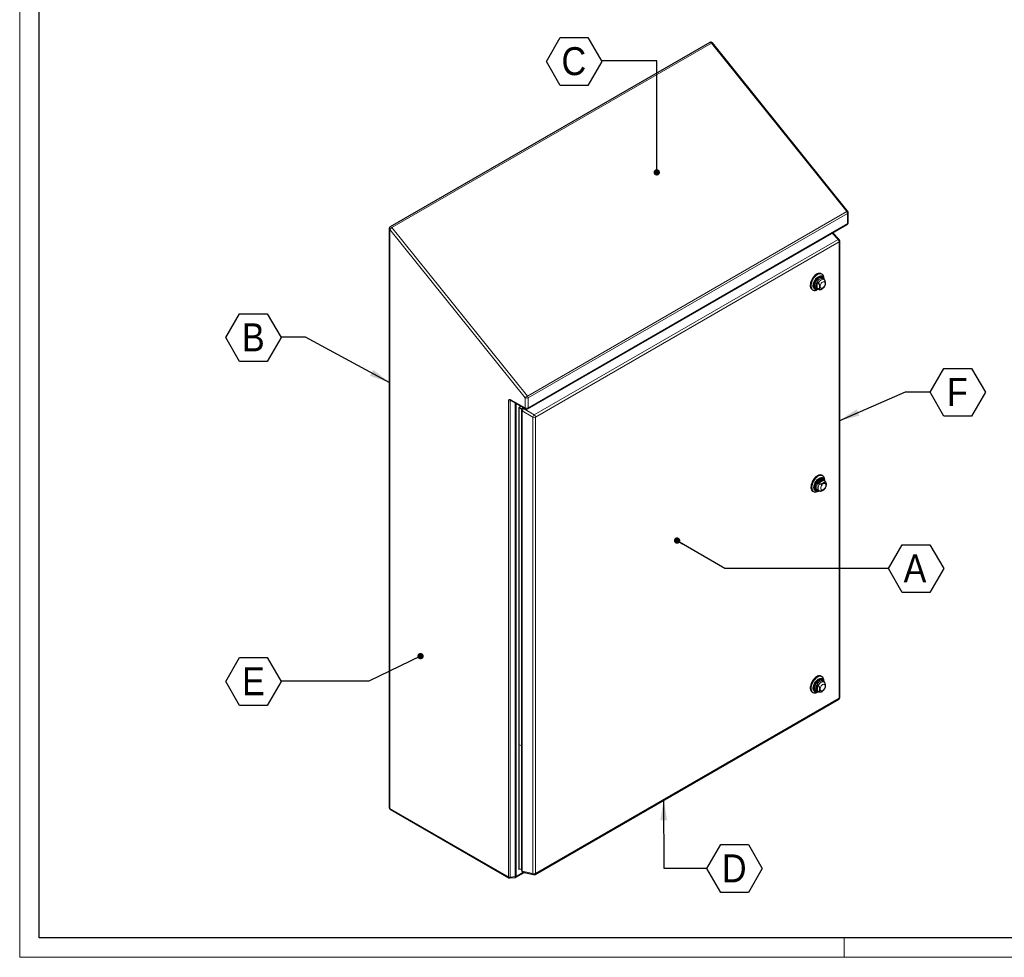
# Model space of a CAD drawing. Header units: millimetres. Extents: x 0 to 5046, y 0 to 3564.
# Tile 1 of 6: x 0 to 1512, y 0 to 1439. Entities that reach past the tile are written whole.
import ezdxf

# ---------------------------------------------------------------- set-up
doc = ezdxf.new("R2010")
doc.units = ezdxf.units.MM
doc.header["$LTSCALE"] = 6
doc.layers.add('SLD-0_1', color=7, linetype='Continuous')
doc.styles.add('SLDTEXTSTYLE3', font='Gothic.ttf', dxfattribs={"width": 0.913})
doc.styles.get("Standard").update_dxf_attribs({"font": 'Gothic.ttf'})
doc.dimstyles.new('SLDDIMSTYLE10', dxfattribs={"dimtxt": 0.18, "dimasz": 9.769231, "dimexe": 0, "dimexo": 0.0625, "dimgap": 0, "dimtad": 0, "dimtih": 1, "dimtoh": 1, "dimdec": 0, "dimrnd": 1e-09, "dimzin": 0, "dimdsep": 46, "dimtxsty": 'STANDARD', "dimblk1": 'DOT', "dimblk2": 'DOT', "dimsah": 1, "dimcen": 0.09, "dimadec": 0, "dimazin": 0, "dimtfac": 9.769231, "dimtdec": 0, "dimtofl": 0, "dimtmove": 0, "dimatfit": 3, "dimldrblk": 'DOT', "dimfxl": 1, "dimfrac": 2, "dimtolj": 1, "dimtzin": 0, "dimarcsym": 0})
doc.dimstyles.new('SLDDIMSTYLE9', dxfattribs={"dimtxt": 0.18, "dimasz": 31.75, "dimexe": 0, "dimexo": 0.0625, "dimgap": 0, "dimtad": 0, "dimtih": 1, "dimtoh": 1, "dimdec": 0, "dimrnd": 1e-09, "dimzin": 0, "dimdsep": 46, "dimtxsty": 'STANDARD', "dimsah": 1, "dimcen": 0.09, "dimadec": 0, "dimazin": 0, "dimtfac": 31.75, "dimtdec": 0, "dimtofl": 0, "dimtmove": 0, "dimatfit": 3, "dimfxl": 1, "dimfrac": 2, "dimtolj": 1, "dimtzin": 0, "dimarcsym": 0})

# ---------------------------------------------------------------- blocks, each defined once
blk = doc.blocks.new('SW_NOTE_0_13')
at = {"layer": 'SLD-0_1', "color": 0}
for p, q in [((-85, -0.7), (-63.8, 36.1)), ((-63.8, 36.1), (-21.3, 36.1)), ((-21.3, 36.1), (0, -0.7)), ((-63.8, -37.5), (-85, -0.7)), ((0, -0.7), (-21.3, -37.5)), ((-21.3, -37.5), (-63.8, -37.5))]:
    blk.add_line(p, q, dxfattribs=at)
at = {"layer": 'SLD-0_1', "color": 0, "insert": (-42.8, 21.2), "char_height": 42.9, "attachment_point": 2, "style": 'SLDTEXTSTYLE3'}
blk.add_mtext('B', dxfattribs=at)
blk = doc.blocks.new('SW_NOTE_0_14')
at = {"layer": 'SLD-0_1', "color": 0}
for p, q in [((0, -0.7), (21.3, 36.1)), ((21.3, 36.1), (63.8, 36.1)), ((63.8, 36.1), (85, -0.7)), ((21.3, -37.5), (0, -0.7)), ((85, -0.7), (63.8, -37.5)), ((63.8, -37.5), (21.3, -37.5))]:
    blk.add_line(p, q, dxfattribs=at)
at = {"layer": 'SLD-0_1', "color": 0, "insert": (40.8, 21.2), "char_height": 42.9, "attachment_point": 2, "style": 'SLDTEXTSTYLE3'}
blk.add_mtext('A', dxfattribs=at)
blk = doc.blocks.new('_Dot')
at = {"color": 0, "linetype": 'ByBlock', "lineweight": -2}
blk.add_line((-0.5, 0), (-1, 0), dxfattribs=at)
at = {"color": 0, "linetype": 'ByBlock', "const_width": 0.5}
blk.add_lwpolyline([(-0.25, 0, 1), (0.25, 0, 1)], format="xyb", close=True, dxfattribs=at)
blk = doc.blocks.new('SW_NOTE_0_15')
at = {"layer": 'SLD-0_1', "color": 0}
for p, q in [((-85, -0.7), (-63.8, 36.1)), ((-63.8, 36.1), (-21.3, 36.1)), ((-21.3, 36.1), (0, -0.7)), ((-63.8, -37.5), (-85, -0.7)), ((0, -0.7), (-21.3, -37.5)), ((-21.3, -37.5), (-63.8, -37.5))]:
    blk.add_line(p, q, dxfattribs=at)
at = {"layer": 'SLD-0_1', "color": 0, "insert": (-42.4, 21.2), "char_height": 42.9, "attachment_point": 2, "style": 'SLDTEXTSTYLE3'}
blk.add_mtext('E', dxfattribs=at)
blk = doc.blocks.new('SW_NOTE_0_16')
at = {"layer": 'SLD-0_1', "color": 0}
for p, q in [((0, -0.7), (21.3, 36.1)), ((21.3, 36.1), (63.8, 36.1)), ((63.8, 36.1), (85, -0.7)), ((21.3, -37.5), (0, -0.7)), ((85, -0.7), (63.8, -37.5)), ((63.8, -37.5), (21.3, -37.5))]:
    blk.add_line(p, q, dxfattribs=at)
at = {"layer": 'SLD-0_1', "color": 0, "insert": (42, 21.2), "char_height": 42.9, "attachment_point": 2, "style": 'SLDTEXTSTYLE3'}
blk.add_mtext('F', dxfattribs=at)
blk = doc.blocks.new('SW_NOTE_0_17')
at = {"layer": 'SLD-0_1', "color": 0}
for p, q in [((-85, -0.7), (-63.8, 36.1)), ((-63.8, 36.1), (-21.3, 36.1)), ((-21.3, 36.1), (0, -0.7)), ((-63.8, -37.5), (-85, -0.7)), ((0, -0.7), (-21.3, -37.5)), ((-21.3, -37.5), (-63.8, -37.5))]:
    blk.add_line(p, q, dxfattribs=at)
at = {"layer": 'SLD-0_1', "color": 0, "insert": (-42.9, 21.2), "char_height": 42.9, "attachment_point": 2, "style": 'SLDTEXTSTYLE3'}
blk.add_mtext('C', dxfattribs=at)
blk = doc.blocks.new('SW_NOTE_0_18')
at = {"layer": 'SLD-0_1', "color": 0}
for p, q in [((0, -0.7), (21.3, 36.1)), ((21.3, 36.1), (63.8, 36.1)), ((63.8, 36.1), (85, -0.7)), ((21.3, -37.5), (0, -0.7)), ((85, -0.7), (63.8, -37.5)), ((63.8, -37.5), (21.3, -37.5))]:
    blk.add_line(p, q, dxfattribs=at)
at = {"layer": 'SLD-0_1', "color": 0, "insert": (42, 21.2), "char_height": 42.9, "attachment_point": 2, "style": 'SLDTEXTSTYLE3'}
blk.add_mtext('D', dxfattribs=at)

msp = doc.modelspace()

# ---------------------------------------------------------------- linework, layer by layer
at = {"color": 7, "linetype": 'Continuous', "lineweight": 18}
for p, q in [((0.020875, 3563.511713), (0.020875, -0.488287)), ((5016.020875, 29.511713), (30.020875, 29.511713)), ((1266.020875, 29.511713), (1266.020875, -0.488287)), ((0.020875, -0.488287), (5046.020875, -0.488287))]:
    msp.add_line(p, q, dxfattribs=at)
at = {"color": 7, "linetype": 'Continuous', "lineweight": 25}
for p, q in [((30.020875, 29.511713), (30.020875, 3533.511713)), ((1059.84127, 1404.418486), (569.109164, 1121.124871)), ((1271.568734, 1145.0875), (1063.67934, 1403.699929)), ((1272.230542, 1127.638151), (1272.230542, 1143.20791)), ((779.998314, 841.74639), (1270.73042, 1125.040005)), ((567.609042, 1118.526724), (567.609042, 229.469798)), ((1258.387144, 1101.742402), (1248.579671, 1112.252649)), ((1259.193761, 398.63435), (1259.193761, 1099.69568)), ((1231.887892, 1048.608478), (1230.827232, 1049.220784)), ((1226.161253, 1034.914752), (1224.322776, 1035.976083)), ((1224.322776, 1027.031327), (1224.322776, 1035.976083)), ((1235.007102, 1040.457116), (1232.932496, 1041.654761)), ((1234.787956, 1040.583626), (1234.787956, 1042.198651)), ((1235.626639, 1040.005926), (1234.989123, 1040.428966)), ((1216.82837, 1024.971416), (1217.88903, 1024.35911)), ((1224.322776, 1027.031327), (1226.161253, 1025.969996)), ((1224.433186, 1026.93193), (1226.507793, 1025.734285)), ((1224.89007, 1025.053152), (1226.288647, 1025.860795)), ((755.030012, 854.428561), (776.998557, 841.74639)), ((769.851743, 845.872158), (766.496223, 843.935058)), ((766.496223, 843.935058), (766.496223, 325.805517)), ((770.814519, 841.441905), (766.496223, 843.935058)), ((770.412674, 839.942041), (770.412674, 133.198874)), ((773.768153, 843.611262), (771.912796, 842.540187)), ((1226.165738, 727.59917), (1233.911704, 732.070821)), ((1226.165738, 727.59917), (1228.004215, 726.537839)), ((1233.007643, 738.978927), (1231.946983, 739.591233)), ((1235.750182, 731.00949), (1233.911704, 732.070821)), ((1236.126853, 730.827565), (1234.052247, 732.02521)), ((1235.907707, 730.954075), (1235.907707, 732.5691)), ((1217.948121, 715.341865), (1219.008781, 714.729559)), ((1225.552937, 717.302379), (1227.627544, 716.104734)), ((1226.009821, 715.423601), (1227.408398, 716.231244)), ((1227.699289, 716.091714), (1228.313655, 715.811356)), ((1231.887892, 430.478918), (1230.827232, 431.091224)), ((1235.007102, 422.327556), (1232.932496, 423.525201)), ((1234.787956, 422.454066), (1234.787956, 424.069091)), ((1226.161253, 416.785192), (1224.322776, 417.846523)), ((1224.322776, 417.846523), (1224.322776, 408.901767)), ((1224.322776, 408.901767), (1226.161253, 407.840436)), ((1224.433186, 408.80237), (1226.507793, 407.604725)), ((791.325068, 126.807359), (1257.693639, 396.036204)), ((1216.82837, 406.841856), (1217.88903, 406.22955)), ((1224.89007, 406.923592), (1226.288647, 407.731235)), ((766.496223, 325.805517), (766.496223, 134.2923)), ((569.109164, 226.871652), (751.145531, 121.784294)), ((752.949213, 121.397863), (760.781471, 122.195119)), ((761.977545, 122.58155), (774.571581, 129.851933)), ((770.412674, 134.858094), (766.496223, 134.2923)), ((772.737104, 130.275929), (789.149619, 126.482561)), ((5016.020875, 29.511713), (30.020875, 29.511713))]:
    msp.add_line(p, q, dxfattribs=at)
at = {"color": 8, "linetype": 'Continuous', "lineweight": 18}
for p, q in [((1062.401808, 1403.329468), (571.669702, 1120.035854)), ((1270.291202, 1144.717039), (1062.401808, 1403.329468)), ((779.559096, 861.423424), (1270.291202, 1144.717039)), ((1271.351862, 1141.983298), (780.619756, 858.689683)), ((1271.351862, 1126.413539), (1271.351862, 1141.983298)), ((571.669702, 1120.035854), (779.559096, 861.423424)), ((780.619756, 843.119924), (1271.351862, 1126.413539)), ((776.377115, 858.689683), (568.487722, 1117.302112)), ((568.487722, 1117.302112), (568.487722, 228.245186)), ((1256.562124, 1101.895436), (1247.486389, 1111.621511)), ((790.193553, 832.666591), (1256.562124, 1101.895436)), ((1258.315081, 1098.471068), (791.94651, 829.242223)), ((1258.315081, 397.409738), (1258.315081, 1098.471068)), ((1226.508131, 1025.73409), (1226.161253, 1025.969996)), ((750.524088, 123.157828), (750.524088, 854.370125)), ((755.544932, 854.131304), (753.166353, 853.889185)), ((753.166353, 853.889185), (753.166353, 122.676888)), ((754.408569, 855.802096), (776.377115, 843.119924)), ((760.998611, 123.474145), (760.998611, 850.982962)), ((762.598987, 850.059085), (762.598987, 123.955085)), ((776.377115, 843.119924), (776.377115, 858.689683)), ((780.619756, 858.689683), (780.619756, 843.119924)), ((788.10446, 829.048176), (771.691944, 838.523381)), ((771.691944, 838.523381), (771.691944, 131.780214)), ((775.047328, 842.87281), (773.781037, 842.141796)), ((773.781037, 842.141796), (790.193553, 832.666591)), ((788.10446, 127.986846), (788.10446, 829.048176)), ((791.94651, 829.242223), (791.94651, 128.180893)), ((1235.750182, 731.00949), (1236.117966, 730.832674)), ((791.94651, 128.180893), (1258.315081, 397.409738)), ((1226.507964, 407.604626), (1226.161253, 407.840436)), ((766.496223, 325.805517), (770.412674, 324.95784)), ((568.487722, 228.245186), (750.524088, 123.157828)), ((753.166353, 122.676888), (760.998611, 123.474145)), ((762.598987, 123.955085), (773.316305, 130.14206)), ((771.691944, 131.780214), (788.10446, 127.986846))]:
    msp.add_line(p, q, dxfattribs=at)
at = {"color": 8, "linetype": 'Continuous', "lineweight": 18, "flags": 128}
for points in [[(1062.401808, 1403.329468), (1061.890186, 1403.86954), (1061.341148, 1404.269962), (1060.79211, 1404.503446), (1060.280488, 1404.554081), (1059.84127, 1404.418486)], [(1220.740582, 1031.122437), (1220.869657, 1032.710293), (1221.251922, 1034.386156), (1221.872687, 1036.085622), (1222.708096, 1037.743384), (1223.726045, 1039.295733), (1224.887415, 1040.683013), (1226.147574, 1041.851914), (1227.458096, 1042.757513), (1228.768618, 1043.36501), (1230.028778, 1043.651059), (1231.190147, 1043.604667), (1232.208096, 1043.227617), (1233.043505, 1042.534398), (1233.66427, 1041.551652), (1233.829243, 1041.137079)], [(1225.329934, 1026.414248), (1224.887415, 1026.349692), (1223.726045, 1026.396084), (1222.708096, 1026.773134), (1221.872687, 1027.466353), (1221.251922, 1028.449099), (1220.869657, 1029.683608), (1220.740582, 1031.122437)], [(1232.932496, 1041.654761), (1232.704589, 1041.77292), (1231.688045, 1042.038946), (1230.540159, 1041.966452), (1229.3111, 1041.558607), (1228.054582, 1040.833235), (1226.825523, 1039.822038), (1225.677637, 1038.569211), (1224.661093, 1037.129508), (1223.820319, 1035.565852), (1223.19206, 1033.94658), (1222.803775, 1032.342464), (1222.672433, 1030.823611)], [(1226.161253, 1034.914752), (1227.105986, 1036.500686), (1228.223006, 1037.925962), (1229.459608, 1039.123331), (1230.757447, 1040.036297), (1232.055286, 1040.621784), (1233.291889, 1040.852167), (1234.408909, 1040.716574), (1235.006931, 1040.457215)], [(1228.98968, 1029.625966), (1229.122198, 1030.864816), (1229.510719, 1032.172243), (1230.128768, 1033.459146), (1230.934224, 1034.637825), (1231.872198, 1035.627956), (1232.878768, 1036.362063), (1233.885338, 1036.790117), (1234.823311, 1036.882948), (1235.628768, 1036.634228), (1236.246816, 1036.060909), (1236.635338, 1035.20206), (1236.767855, 1034.116211), (1236.635338, 1032.87736), (1236.246816, 1031.569934), (1235.628768, 1030.283031), (1234.823311, 1029.104352), (1233.885338, 1028.114221), (1232.878768, 1027.380114), (1231.872198, 1026.95206), (1230.934224, 1026.859229), (1230.128768, 1027.107949), (1229.510719, 1027.681268), (1229.122198, 1028.540117), (1228.98968, 1029.625966)], [(1229.802592, 731.604391), (1228.552958, 730.731324), (1227.357939, 729.593077), (1226.269763, 728.239396), (1225.335989, 726.729445), (1224.597426, 725.129214), (1224.086355, 723.508643), (1223.82511, 721.938557), (1223.82511, 720.487577), (1224.086355, 719.219118), (1224.597426, 718.188618), (1225.335989, 717.441113), (1225.552937, 717.302379)], [(1227.663772, 716.084173), (1227.10312, 716.493559), (1226.427281, 717.393299), (1226.008586, 718.579575), (1225.866791, 719.996415), (1226.008586, 721.576968), (1226.427281, 723.246659), (1227.10312, 724.926706), (1228.004215, 726.537839)], [(1233.998519, 726.732512), (1235.005089, 727.160566), (1235.943062, 727.253396), (1236.748519, 727.004677), (1237.366567, 726.431357), (1237.755089, 725.572509), (1237.887606, 724.48666), (1237.755089, 723.247809), (1237.366567, 721.940383), (1236.748519, 720.65348), (1235.943062, 719.4748), (1235.005089, 718.484669), (1233.998519, 717.750563), (1232.991949, 717.322509), (1232.053975, 717.229678), (1231.248519, 717.478398), (1230.63047, 718.051717), (1230.241949, 718.910566), (1230.109432, 719.996415), (1230.241949, 721.235265), (1230.63047, 722.542692), (1231.248519, 723.829595), (1232.053975, 725.008274), (1232.991949, 725.998405), (1233.998519, 726.732512)], [(1225.329934, 408.284688), (1224.887415, 408.220132), (1223.726045, 408.266524), (1222.708096, 408.643574), (1221.872687, 409.336793), (1221.251922, 410.319539), (1220.869657, 411.554048), (1220.740582, 412.992877), (1220.869657, 414.580733), (1221.251922, 416.256596), (1221.872687, 417.956062), (1222.708096, 419.613824), (1223.726045, 421.166173), (1224.887415, 422.553453), (1226.147574, 423.722354), (1227.458096, 424.627953), (1228.768618, 425.23545), (1230.028778, 425.521499), (1231.190147, 425.475107), (1232.208096, 425.098057), (1233.043505, 424.404838), (1233.66427, 423.422092), (1233.829243, 423.007519)], [(1232.932496, 423.525201), (1232.704589, 423.64336), (1231.688045, 423.909386), (1230.540159, 423.836892), (1229.3111, 423.429047), (1228.054582, 422.703675), (1226.825523, 421.692478), (1225.677637, 420.439651), (1224.661093, 418.999948), (1223.820319, 417.436292), (1223.19206, 415.81702), (1222.803775, 414.212904), (1222.672433, 412.694051), (1222.803775, 411.326842), (1223.19206, 410.17103), (1223.820319, 409.277131), (1224.433186, 408.80237)], [(1226.161253, 416.785192), (1227.105986, 418.371126), (1228.223006, 419.796402), (1229.459608, 420.993771), (1230.757447, 421.906737), (1232.055286, 422.492224), (1233.291889, 422.722607), (1234.408909, 422.587014), (1235.006764, 422.327751)], [(1236.767855, 415.986651), (1236.635338, 414.7478), (1236.246816, 413.440374), (1235.628768, 412.153471), (1234.823311, 410.974792), (1233.885338, 409.984661), (1232.878768, 409.250554), (1231.872198, 408.8225), (1230.934224, 408.729669), (1230.128768, 408.978389), (1229.510719, 409.551708), (1229.122198, 410.410557), (1228.98968, 411.496406), (1229.122198, 412.735256), (1229.510719, 414.042683), (1230.128768, 415.329586), (1230.934224, 416.508265), (1231.872198, 417.498396), (1232.878768, 418.232503), (1233.885338, 418.660557), (1234.823311, 418.753388), (1235.628768, 418.504668), (1236.246816, 417.931349), (1236.635338, 417.0725), (1236.767855, 415.986651)]]:
    msp.add_lwpolyline(points, dxfattribs=at)
at = {"color": 7, "linetype": 'Continuous', "lineweight": 25, "flags": 128}
for points in [[(1230.827232, 1049.220784), (1230.39238, 1049.442405), (1229.118743, 1049.812347), (1227.708072, 1049.852944), (1226.196905, 1049.563146), (1224.624379, 1048.950458), (1223.031223, 1048.030748), (1221.458697, 1046.827836), (1219.947529, 1045.372878), (1218.536859, 1043.703555), (1217.263222, 1041.863103), (1216.159603, 1039.899188), (1215.254587, 1037.862675), (1214.571612, 1035.806307), (1214.128368, 1033.783345), (1213.936335, 1031.846181), (1214.000484, 1030.044988), (1214.319157, 1028.426414), (1214.884098, 1027.032381), (1215.680676, 1025.898993), (1216.688261, 1025.055604), (1216.82837, 1024.971416)], [(1234.787956, 1042.198651), (1234.65976, 1043.958398), (1234.278493, 1045.524557), (1233.654029, 1046.856565), (1232.802541, 1047.919923), (1231.746082, 1048.687092), (1230.512015, 1049.138202), (1229.132301, 1049.261569), (1227.642674, 1049.053999), (1226.081713, 1048.520866), (1224.489849, 1047.67598), (1222.908308, 1046.541223), (1221.378052, 1045.145983), (1219.938714, 1043.526397), (1218.627571, 1041.724411), (1217.478583, 1039.786696), (1216.521506, 1037.763438), (1215.781129, 1035.707038), (1215.276628, 1033.670755), (1215.021067, 1031.707328), (1215.021067, 1029.86761), (1215.276628, 1028.199247), (1215.781129, 1026.745449), (1216.521506, 1025.54387), (1217.478583, 1024.625628), (1218.627571, 1024.014508), (1219.938714, 1023.726335), (1221.378052, 1023.768573), (1222.908308, 1024.140129), (1224.489849, 1024.83138), (1224.89007, 1025.053152)], [(1226.279872, 1025.865861), (1225.204252, 1025.385761), (1223.798944, 1025.022358), (1222.485471, 1024.994535), (1221.306049, 1025.303185), (1220.298587, 1025.93839), (1219.495465, 1026.879733), (1218.922495, 1028.096958), (1218.598094, 1029.550943), (1218.532688, 1031.194955), (1218.728379, 1032.976155), (1219.178878, 1034.837293), (1219.869705, 1036.718551), (1220.778657, 1038.559464), (1221.876518, 1040.300863), (1223.128004, 1041.886779), (1224.492889, 1043.266238), (1225.927306, 1044.394903), (1227.385151, 1045.236499), (1228.819567, 1045.763976), (1230.184453, 1045.96038), (1231.435938, 1045.819399), (1232.533799, 1045.345564), (1233.442751, 1044.554104), (1234.133578, 1043.470457), (1234.584077, 1042.129454), (1234.779181, 1040.588692)], [(1225.489031, 1026.322404), (1225.291958, 1026.248012), (1223.974146, 1025.920234), (1222.747669, 1025.917432), (1221.654293, 1026.239704), (1220.731252, 1026.876073), (1220.00998, 1027.804869), (1219.515037, 1028.994464), (1219.263279, 1030.404346), (1219.263279, 1031.986505), (1219.515037, 1033.687061), (1220.00998, 1035.448104), (1220.731252, 1037.209664), (1221.654293, 1038.911753), (1222.747669, 1040.496409), (1223.974146, 1041.909668), (1225.291958, 1043.103403), (1226.656228, 1044.036963)], [(1226.656228, 1044.036963), (1228.020499, 1044.678556), (1229.338311, 1045.006334), (1230.564787, 1045.009136), (1231.658163, 1044.686865), (1232.581204, 1044.050495), (1233.302476, 1043.121699), (1233.797419, 1041.932104), (1233.98834, 1041.045235)], [(1233.789172, 1041.160212), (1233.42247, 1042.105099), (1232.767126, 1043.037536), (1231.908808, 1043.685892), (1230.878538, 1044.026734), (1229.713552, 1044.047743), (1228.455956, 1043.748161), (1227.151203, 1043.138813)], [(1227.151203, 1043.138813), (1225.84645, 1042.241725), (1224.588854, 1041.089318), (1223.423868, 1039.723245), (1222.393598, 1038.192878), (1221.53528, 1036.553529), (1220.879936, 1034.864448), (1220.451252, 1033.186683), (1220.264721, 1031.580873), (1220.327086, 1030.105055), (1220.636093, 1028.812571), (1221.180572, 1027.750133), (1221.940846, 1026.956142), (1222.889435, 1026.459293), (1223.992056, 1026.277544), (1225.208857, 1026.417464), (1225.289863, 1026.437381)], [(1224.322776, 1035.976083), (1223.718498, 1034.634533), (1223.273175, 1033.278388), (1223.000417, 1031.949099), (1222.908562, 1030.687297), (1223.000417, 1029.531548), (1223.273175, 1028.517178), (1223.718498, 1027.675192), (1224.322776, 1027.031327)], [(1231.946983, 739.591233), (1231.208442, 739.935836), (1229.8973, 740.224009), (1228.457961, 740.18177), (1226.927705, 739.810214), (1225.346165, 739.118964), (1223.7543, 738.125922), (1222.19334, 736.856808), (1220.703712, 735.344491), (1219.323998, 733.628139), (1218.089931, 731.752206), (1217.033472, 729.765276), (1216.181985, 727.718811), (1215.55752, 725.665812), (1215.176253, 723.659451), (1215.048057, 721.751692)], [(1235.907707, 732.5691), (1235.899679, 733.024768), (1235.707645, 734.740214), (1235.264401, 736.251418), (1234.581426, 737.51924), (1233.67641, 738.510844), (1232.572792, 739.200548), (1231.299154, 739.57049), (1229.888484, 739.611087), (1228.377316, 739.321289), (1226.804791, 738.7086), (1225.211634, 737.788891), (1223.639108, 736.585979), (1222.127941, 735.131021), (1220.71727, 733.461698), (1219.443633, 731.621246), (1218.340014, 729.657331), (1217.434998, 727.620818), (1216.752024, 725.56445), (1216.30878, 723.541488), (1216.116746, 721.604324), (1216.180896, 719.80313), (1216.499568, 718.184557), (1217.064509, 716.790524), (1217.861088, 715.657135), (1218.868672, 714.813747), (1220.061167, 714.2822), (1221.407688, 714.076263), (1222.873359, 714.201269), (1224.420222, 714.65398), (1226.008212, 715.422672), (1226.008212, 715.422672)], [(1219.644251, 721.139386), (1219.774931, 722.891515), (1220.162772, 724.738209), (1220.795307, 726.620113), (1221.652207, 728.476743), (1222.70593, 730.248425), (1223.922608, 731.878214), (1225.263137, 733.313729), (1226.684431, 734.508831), (1228.140808, 735.425108), (1229.585459, 736.03311), (1230.971952, 736.313296), (1232.255724, 736.25666), (1233.395513, 735.865023), (1234.354685, 735.150972), (1235.102413, 734.137457), (1235.614663, 732.857053), (1235.874971, 731.350914), (1235.898932, 730.959141)], [(1226.608782, 716.692853), (1225.744135, 716.414391), (1224.466541, 716.248393), (1223.301645, 716.408812), (1222.289118, 716.890186), (1221.463439, 717.676121), (1220.852726, 718.739854), (1220.477776, 720.045161), (1220.351358, 721.54759), (1220.477776, 723.195979), (1220.852726, 724.934194), (1221.463439, 726.703041), (1222.289118, 728.442285), (1223.301645, 730.092698), (1224.466541, 731.598077), (1225.744135, 732.907158), (1227.090922, 733.975362), (1228.461037, 734.766313), (1229.807823, 735.253075), (1231.085418, 735.419073), (1232.250313, 735.258654), (1233.26284, 734.77728), (1234.088519, 733.991345), (1234.699232, 732.927612), (1235.074182, 731.622305), (1235.108091, 731.415683)], [(1233.310736, 733.889918), (1233.260587, 733.922351), (1232.270035, 734.341671), (1231.134946, 734.443165), (1229.896344, 734.223164), (1228.598997, 733.68962), (1227.289794, 732.861816), (1226.016052, 731.769672), (1224.823809, 730.452659), (1223.756154, 728.95838), (1222.851676, 727.340839), (1222.143064, 725.658501), (1221.655931, 723.972168), (1221.407881, 722.34279), (1221.407881, 720.829256), (1221.655931, 719.486269), (1222.143064, 718.362369), (1222.851676, 717.498175), (1223.756154, 716.924924), (1224.823809, 716.663332), (1225.992327, 716.718696)], [(1226.366423, 716.769447), (1226.007166, 716.720141), (1224.845796, 716.766533), (1223.827847, 717.143583), (1222.992438, 717.836802), (1222.371673, 718.819548), (1221.989408, 720.054057), (1221.860333, 721.492886), (1221.989408, 723.080742), (1222.371673, 724.756604), (1222.992438, 726.456071), (1223.827847, 728.113832), (1224.845796, 729.666181), (1226.007166, 731.053462), (1227.267325, 732.222363), (1228.577847, 733.127962)], [(1233.911704, 732.070821), (1233.052041, 732.272345), (1232.100274, 732.237145), (1231.085495, 731.966296), (1230.038721, 731.468077), (1228.991947, 730.757716), (1227.977168, 729.856926), (1227.025401, 728.79324), (1226.165738, 727.59917)], [(1228.577847, 733.127962), (1229.888369, 733.735459), (1231.148529, 734.021508), (1232.309898, 733.975116), (1233.327847, 733.598066), (1234.163256, 732.904847), (1234.784021, 731.922101), (1234.920563, 731.587258)], [(1227.503473, 716.291473), (1226.684431, 715.89836), (1225.263137, 715.452471), (1223.922608, 715.340244), (1222.70593, 715.565287), (1221.652207, 716.120366), (1220.795307, 716.98764), (1220.162772, 718.139235), (1219.774931, 719.538138), (1219.644251, 721.139386)], [(1230.827232, 431.091224), (1230.685422, 431.169838), (1229.451355, 431.620948), (1228.071641, 431.744315), (1226.582013, 431.536745), (1225.021053, 431.003612), (1223.429188, 430.158727), (1221.847648, 429.023969), (1220.317392, 427.628729), (1218.878053, 426.009143), (1217.566911, 424.207157), (1216.417923, 422.269443), (1215.460846, 420.246184), (1214.720469, 418.189784), (1214.215967, 416.153501), (1213.960407, 414.190074), (1213.960407, 412.350356), (1214.215967, 410.681993), (1214.720469, 409.228195), (1215.460846, 408.026616), (1216.417923, 407.108375), (1216.82837, 406.841856)], [(1224.888461, 429.785806), (1223.30047, 428.721042), (1221.753608, 427.387784), (1220.287936, 425.820562), (1218.941416, 424.059965), (1217.748921, 422.151593), (1216.741337, 420.144872), (1215.944758, 418.091774), (1215.379817, 416.045474), (1215.061145, 414.058969), (1214.996995, 412.183709), (1215.189029, 410.468263), (1215.632273, 408.957059), (1216.315247, 407.689237), (1217.220263, 406.697633), (1218.323882, 406.007929), (1219.597519, 405.637988), (1221.00819, 405.597391), (1222.519357, 405.887189), (1224.091883, 406.499877), (1224.89007, 406.923592)], [(1226.279872, 407.736301), (1224.846748, 407.134347), (1223.460255, 406.854161), (1222.176484, 406.910797), (1221.036695, 407.302434), (1220.077522, 408.016485), (1219.329794, 409.03), (1218.817544, 410.310404), (1218.557236, 411.816543), (1218.557236, 413.500008), (1218.817544, 415.306693), (1219.329794, 417.178527), (1220.077522, 419.05535), (1221.036695, 420.876839), (1222.176484, 422.584449), (1223.460255, 424.123296), (1224.846748, 425.443921), (1226.291399, 426.503877), (1227.747776, 427.269097), (1229.16907, 427.714986), (1230.509599, 427.827213), (1231.726278, 427.60217), (1232.78, 427.047092), (1233.6369, 426.179817), (1234.269435, 425.028222), (1234.657276, 423.629319), (1234.779181, 422.459132)], [(1219.231607, 413.047581), (1219.358025, 414.69597), (1219.732975, 416.434185), (1220.343688, 418.203032), (1221.169367, 419.942276), (1222.181894, 421.592689), (1223.34679, 423.098068), (1224.624384, 424.407149), (1225.97117, 425.475353), (1227.341286, 426.266304), (1228.688072, 426.753067), (1229.965667, 426.919065), (1231.130562, 426.758645), (1232.143089, 426.277272), (1232.968768, 425.491336), (1233.579481, 424.427603), (1233.954431, 423.122296), (1233.98834, 422.915675)], [(1233.789172, 423.030652), (1233.666313, 423.412951), (1233.121833, 424.475389), (1232.36156, 425.269381), (1231.41297, 425.76623), (1230.31035, 425.947979), (1229.093549, 425.808058), (1227.806547, 425.351526), (1226.495859, 424.594882), (1225.208857, 423.565473), (1223.992056, 422.300506), (1222.889435, 420.845698), (1221.940846, 419.253631), (1221.180572, 417.581846), (1220.636093, 415.890765), (1220.327086, 414.24151), (1220.264721, 412.693687), (1220.451252, 411.303241), (1220.879936, 410.120424), (1221.53528, 409.187987), (1222.393598, 408.539631), (1223.423868, 408.198788), (1224.588854, 408.177779), (1225.289863, 408.307821)], [(1234.787956, 424.069091), (1234.715778, 425.405347), (1234.397105, 427.02392), (1233.832164, 428.417954), (1233.035586, 429.551342), (1232.028001, 430.394731), (1230.835506, 430.926277), (1229.488986, 431.132214), (1228.023314, 431.007208), (1226.476452, 430.554497), (1224.888461, 429.785806)], [(1225.489031, 408.192844), (1224.624384, 407.914382), (1223.34679, 407.748384), (1222.181894, 407.908803), (1221.169367, 408.390177), (1220.343688, 409.176112), (1219.732975, 410.239845), (1219.358025, 411.545152), (1219.231607, 413.047581)], [(1224.322776, 417.846523), (1223.718498, 416.504973), (1223.273175, 415.148828), (1223.000417, 413.819539), (1222.908562, 412.557737), (1223.000417, 411.401988), (1223.273175, 410.387618), (1223.718498, 409.545632), (1224.322776, 408.901767)]]:
    msp.add_lwpolyline(points, dxfattribs=at)
at = {"color": 7, "linetype": 'Continuous', "lineweight": 25}
for centre, radius, start, end in [((1061.341148, 1401.820339), 3, 38.794571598, 119.997311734), ((1269.230542, 1143.20791), 3, 0, 38.794571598), ((570.609042, 1118.526724), 3, 119.997311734, 180), ((1269.230542, 1127.638151), 3, 299.997311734, 0), ((1256.193761, 1099.69568), 3, 0, 43.018972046), ((773.412674, 839.942041), 3, 119.997311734, 180), ((778.498436, 844.344536), 3, 240.002688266, 299.997311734), ((1221.958832, 721.017439), 6.949672, 173.935208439, 234.752611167), ((1256.193761, 398.63435), 3, 299.997311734, 0), ((570.609042, 229.469798), 3, 180, 240.002688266), ((752.645409, 124.38244), 3, 240.002688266, 275.812198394), ((760.477667, 125.179697), 3, 275.812198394, 299.997311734), ((773.412674, 133.198874), 3, 180, 256.985945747), ((789.82519, 129.405505), 3, 256.985945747, 299.997311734)]:
    msp.add_arc(centre, radius, start, end, dxfattribs=at)
at = {"color": 8, "linetype": 'Continuous', "lineweight": 18}
for centre, radius, start, end in [((1063.421529, 1402.200978), 1.52096, 80.240932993, 132.101441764), ((1271.310923, 1143.588549), 1.52096, 80.240932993, 132.101441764), ((1266.752063, 1141.771261), 4.604683, 2.639287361, 39.772072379), ((1270.729171, 1143.357629), 1.508818, 294.374658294, 354.305200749), ((577.409035, 1110.13674), 11.442569, 120.104407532, 141.229454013), ((569.674834, 1118.90017), 2.295491, 29.65297254, 104.266152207), ((1269.881856, 1126.251279), 1.478934, 305.013332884, 6.298847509), ((1270.729171, 1127.78787), 1.508818, 294.374658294, 354.305200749), ((569.110413, 1118.676444), 1.508818, 185.694799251, 245.625341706), ((1257.355499, 1100.398167), 1.694479, 52.495253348, 117.918289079), ((1253.62899, 1098.233086), 4.69213, 2.907262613, 51.309163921), ((1257.694162, 1099.844128), 1.506929, 294.333235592, 354.34662345), ((1229.86506, 1041.473141), 3.691467, 38.334490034, 58.083346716), ((1226.878687, 1030.382531), 4.229317, 174.013677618, 234.674141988), ((1223.313074, 1030.731589), 4.748486, 245.169587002, 294.898631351), ((752.620294, 858.387877), 4.531712, 242.447328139, 276.920802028), ((755.878575, 855.639836), 1.478934, 173.70115248, 234.986667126), ((785.298429, 851.52431), 11.442569, 120.104407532, 141.229454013), ((778.498436, 862.783816), 4.611066, 242.609672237, 297.390327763), ((776.019957, 858.477647), 4.604683, 2.639287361, 39.772072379), ((772.066178, 840.146964), 1.666154, 187.064791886, 257.02009499), ((778.603994, 836.944984), 7.089977, 132.863186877, 167.136812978), ((772.548079, 840.939603), 1.722049, 44.276173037, 111.648479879), ((777.847121, 842.957664), 1.478934, 173.70115246, 234.986667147), ((778.498436, 847.214057), 4.611066, 242.609672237, 297.390327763), ((779.192699, 842.938232), 1.438577, 304.056350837, 7.255829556), ((795.01651, 827.469778), 7.089977, 132.863186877, 167.136812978), ((787.260419, 829.00424), 4.69213, 2.907262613, 51.309163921), ((789.809572, 833.420182), 4.692744, 248.693880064, 297.08878256), ((1232.287094, 728.182613), 4.22863, 65.327622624, 125.982835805), ((1230.824736, 731.666095), 3.926983, 28.906185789, 57.470267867), ((1224.427718, 721.055577), 4.704199, 244.988220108, 294.338218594), ((1229.103709, 422.611469), 4.72535, 4.93202688, 54.342209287), ((1223.31309, 412.577395), 4.726147, 245.04391665, 295.024192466), ((1256.815148, 397.261018), 1.507288, 305.649756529, 5.662423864), ((1257.730432, 398.756773), 1.468441, 293.462125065, 355.217733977), ((569.110413, 229.619517), 1.508818, 185.694799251, 245.625341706), ((569.957727, 228.082926), 1.478934, 173.701152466, 234.986667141), ((751.994094, 122.995568), 1.478934, 173.70115247, 234.986667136), ((752.620294, 127.17558), 4.531712, 242.447328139, 276.920802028), ((751.248458, 122.344545), 1.946477, 330.898613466, 9.83090466), ((759.080716, 123.141801), 1.946477, 330.898613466, 9.83090466), ((760.65527, 127.51982), 4.060219, 274.850849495, 298.601979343), ((761.17193, 123.773393), 1.438577, 304.056350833, 7.255829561), ((772.116391, 133.449076), 1.721991, 188.354540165, 255.730346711), ((773.333321, 131.805398), 1.64157, 180.879030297, 248.703174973), ((789.809572, 132.358852), 4.692744, 248.693880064, 297.08878256), ((789.745837, 128.01203), 1.64157, 180.879030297, 248.703174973), ((790.487246, 128.013773), 1.468802, 304.778924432, 6.533255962)]:
    msp.add_arc(centre, radius, start, end, dxfattribs=at)
for centre, major_axis, ratio, start_param, end_param in [((754.408569, 852.127662), (-3.218008, 3.915757), 0.5556237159, 5.3068922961, 6.8776886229), ((756.52989, 853.352274), (3.356491, -0.615021), 0.3537957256, 2.259554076, 3.2063292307)]:
    msp.add_ellipse(centre, major_axis=major_axis, ratio=ratio, start_param=start_param, end_param=end_param, dxfattribs=at)
at = {"color": 7, "linetype": 'Continuous', "lineweight": 25}
for points, knots in [([(1233.887757, 1041.1033), (1233.855253, 1041.293301), (1233.757565, 1041.864331), (1233.412379, 1042.711721), (1232.965766, 1043.517919), (1232.574553, 1043.894799), (1232.435185, 1044.02906)], [0, 0, 0, 0, 0.1621457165, 0.4873143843, 0.817358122, 1, 1, 1, 1]), ([(1226.161253, 1034.914752), (1226.279804, 1034.835726), (1226.552883, 1034.653692), (1226.962049, 1034.197033), (1227.415665, 1033.479909), (1227.884836, 1032.291457), (1228.122718, 1030.823771), (1228.177179, 1029.350119), (1228.133495, 1028.042972), (1227.979176, 1027.017005), (1227.672569, 1026.267642), (1227.276788, 1025.858618), (1226.773658, 1025.737855), (1226.388885, 1025.84275), (1226.184035, 1025.957261), (1226.161253, 1025.969996)], [0, 0, 0, 0, 0.0369264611, 0.0850591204, 0.1377155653, 0.2227588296, 0.3675852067, 0.4999338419, 0.6129938, 0.7277864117, 0.803401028, 0.8794997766, 0.9360221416, 0.9928849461, 1, 1, 1, 1]), ([(1226.518479, 1025.752328), (1226.830483, 1025.588286), (1227.499858, 1025.236348), (1228.653403, 1025.045764), (1229.870952, 1025.096339), (1231.097109, 1025.416515), (1232.321969, 1025.997428), (1233.523173, 1026.844327), (1234.65336, 1027.935093), (1235.652932, 1029.222461), (1236.491948, 1030.628721), (1236.876175, 1031.621604), (1237.065203, 1032.110074)], [0, 0, 0, 0, 0.0799824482, 0.1715948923, 0.2630410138, 0.3577301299, 0.4581227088, 0.5644555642, 0.6741686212, 0.7840111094, 0.8937397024, 1, 1, 1, 1]), ([(1237.026326, 1032.127504), (1237.126792, 1032.46327), (1237.34754, 1033.201033), (1237.362856, 1034.519916), (1237.327665, 1035.87002), (1237.171083, 1037.074736), (1236.865464, 1038.181137), (1236.467662, 1039.036786), (1236.027307, 1039.684003), (1235.736399, 1039.915254), (1235.625007, 1040.003803)], [0, 0, 0, 0, 0.1548108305, 0.3401593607, 0.498494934, 0.6592570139, 0.7651520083, 0.8717250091, 0.9508821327, 1, 1, 1, 1]), ([(1221.612659, 1026.336407), (1221.926384, 1026.224646), (1222.598839, 1025.98509), (1223.737371, 1025.980015), (1224.687077, 1026.108662), (1225.238632, 1026.325548), (1225.384337, 1026.382842)], [0, 0, 0, 0, 0.2690523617, 0.5767033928, 0.8881774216, 1, 1, 1, 1]), ([(754.513716, 854.657283), (754.504, 854.657209), (754.459998, 854.656873), (754.668875, 854.623162), (754.917244, 854.489327), (755.030012, 854.428561)], [0, 0, 0, 0, 0.1339712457, 0.6067967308, 1, 1, 1, 1]), ([(1235.750182, 731.00949), (1235.859564, 730.935759), (1236.111523, 730.765922), (1236.329781, 730.419507), (1236.389154, 729.930048), (1236.063699, 729.200474), (1235.149517, 728.398075), (1233.955054, 727.645647), (1232.75757, 727.004791), (1231.637638, 726.536441), (1230.52882, 726.250335), (1229.580975, 726.160115), (1228.721744, 726.244992), (1228.235452, 726.408511), (1228.027358, 726.524896), (1228.004215, 726.537839)], [0, 0, 0, 0, 0.0369264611, 0.0850591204, 0.1377155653, 0.2227588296, 0.3675852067, 0.4999338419, 0.6129938, 0.7277864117, 0.803401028, 0.8794997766, 0.9360221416, 0.9928849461, 1, 1, 1, 1]), ([(1235.004917, 731.487064), (1234.972928, 731.672291), (1234.875234, 732.237976), (1234.539405, 733.091284), (1233.974939, 734.003323), (1233.472909, 734.600443), (1233.123849, 734.810326), (1233.07912, 734.83722)], [0, 0, 0, 0, 0.1317928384, 0.4024970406, 0.6772597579, 0.9586433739, 1, 1, 1, 1]), ([(1235.004917, 731.487064), (1234.906934, 731.771584), (1234.697786, 732.378899), (1234.174848, 733.140801), (1233.704953, 733.664103), (1233.369572, 733.83455), (1233.315647, 733.861956)], [0, 0, 0, 0, 0.2818159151, 0.6015441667, 0.9359323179, 1, 1, 1, 1]), ([(1235.887419, 718.510078), (1236.191286, 718.881036), (1236.837369, 719.669769), (1237.627176, 721.057844), (1238.263736, 722.576901), (1238.670698, 724.155866), (1238.811814, 725.688598), (1238.683109, 727.107366), (1238.31426, 728.359488), (1237.710646, 729.435494), (1236.972732, 730.290141), (1236.362628, 730.64907), (1236.094454, 730.80684)], [0, 0, 0, 0, 0.09738107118, 0.20705262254, 0.31747121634, 0.42950404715, 0.54443692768, 0.6483330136, 0.74646893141, 0.83945766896, 0.92943277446, 1, 1, 1, 1]), ([(1222.73241, 716.706856), (1223.046135, 716.595095), (1223.71859, 716.355539), (1224.857122, 716.350464), (1225.806828, 716.479111), (1226.358383, 716.695996), (1226.504088, 716.753291)], [0, 0, 0, 0, 0.2690523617, 0.5767033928, 0.8881774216, 1, 1, 1, 1]), ([(1228.303868, 715.789634), (1228.336056, 715.774732), (1228.538601, 715.680953), (1229.030095, 715.591645), (1229.872223, 715.552343), (1231.139157, 715.742668), (1232.525877, 716.269726), (1233.836324, 716.957825), (1234.925308, 717.654644), (1235.631059, 718.158899), (1235.857609, 718.474252), (1235.88481, 718.512114)], [0, 0, 0, 0, 0.0127081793, 0.0799685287, 0.1535503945, 0.272389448, 0.4747691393, 0.6597124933, 0.8177019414, 0.9781125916, 1, 1, 1, 1]), ([(1233.887757, 422.97374), (1233.855206, 423.163695), (1233.757379, 423.734588), (1233.414069, 424.58383), (1232.923243, 425.449301), (1232.476073, 425.873859), (1232.28256, 426.057587)], [0, 0, 0, 0, 0.151658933, 0.4557972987, 0.7644954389, 1, 1, 1, 1]), ([(1221.612659, 408.206847), (1221.926384, 408.095086), (1222.598839, 407.85553), (1223.737371, 407.850455), (1224.687077, 407.979102), (1225.238632, 408.195988), (1225.384337, 408.253282)], [0, 0, 0, 0, 0.2690523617, 0.5767033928, 0.8881774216, 1, 1, 1, 1]), ([(1226.161253, 416.785192), (1226.279804, 416.706166), (1226.552883, 416.524132), (1226.962049, 416.067473), (1227.415665, 415.350349), (1227.884836, 414.161897), (1228.122718, 412.694211), (1228.177179, 411.220559), (1228.133495, 409.913412), (1227.979176, 408.887445), (1227.672569, 408.138082), (1227.276788, 407.729058), (1226.773658, 407.608295), (1226.388885, 407.71319), (1226.184035, 407.827701), (1226.161253, 407.840436)], [0, 0, 0, 0, 0.0369264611, 0.0850591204, 0.1377155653, 0.2227588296, 0.3675852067, 0.4999338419, 0.6129938, 0.7277864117, 0.803401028, 0.8794997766, 0.9360221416, 0.9928849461, 1, 1, 1, 1]), ([(1226.525772, 407.632875), (1226.619165, 407.567468), (1227.047978, 407.267153), (1227.960069, 407.017274), (1229.165036, 406.899385), (1230.390695, 407.07222), (1231.616323, 407.500051), (1232.836137, 408.194689), (1234.012642, 409.148869), (1235.096666, 410.328907), (1236.024706, 411.682011), (1236.697129, 412.934699), (1236.960003, 413.735192), (1237.055579, 414.026238)], [0, 0, 0, 0, 0.02586892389, 0.11877703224, 0.20958365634, 0.30173205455, 0.39832329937, 0.50105751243, 0.60890067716, 0.71846638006, 0.82786026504, 0.93741288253, 1, 1, 1, 1]), ([(1235.616856, 421.865103), (1235.47784, 422.001321), (1235.292215, 422.18321), (1235.055783, 422.284164), (1234.996416, 422.309513)], [0, 0, 0, 0, 0.74890548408, 1, 1, 1, 1]), ([(1237.035244, 414.033948), (1237.131985, 414.358292), (1237.3487, 415.084874), (1237.362612, 416.390544), (1237.327727, 417.740411), (1237.171073, 418.945185), (1236.865466, 420.051573), (1236.467664, 420.907232), (1236.02723, 421.554536), (1235.736231, 421.78585), (1235.624751, 421.874465)], [0, 0, 0, 0, 0.15025480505, 0.33659396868, 0.49577579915, 0.65739710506, 0.7638580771, 0.87100067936, 0.95058087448, 1, 1, 1, 1])]:
    msp.add_open_spline(points, degree=3, knots=knots, dxfattribs=at)

# ---------------------------------------------------------------- block references
at = {"layer": 'SLD-0_1'}
for name, p in [('SW_NOTE_0_17', (893.821575, 1375.979087)), ('SW_NOTE_0_13', (401.529485, 951.841156)), ('SW_NOTE_0_16', (1397.861995, 867.865497)), ('SW_NOTE_0_14', (1333.967472, 597.074422)), ('SW_NOTE_0_15', (401.529485, 423.64643)), ('SW_NOTE_0_18', (1055.265647, 136.425335))]:
    msp.add_blockref(name, p, dxfattribs=at)

# ---------------------------------------------------------------- leaders
for points, dimstyle in [([(978.282475, 1204.932358), (978.120965, 1375.979087), (893.821575, 1375.979087)], 'SLDDIMSTYLE10'), ([(568.487722, 881.906811), (439.029485, 951.841156), (401.529485, 951.841156)], 'SLDDIMSTYLE9'), ([(1258.315081, 823.50014), (1360.361995, 867.865497), (1397.861995, 867.865497)], 'SLDDIMSTYLE9'), ([(1009.469063, 639.467121), (1082.961297, 597.074422), (1333.967472, 597.074422)], 'SLDDIMSTYLE10'), ([(615.557139, 462.080369), (536.037136, 423.64643), (401.529485, 423.64643)], 'SLDDIMSTYLE10'), ([(988.84482, 241.847868), (989.319449, 136.425335), (1055.265647, 136.425335)], 'SLDDIMSTYLE9')]:
    msp.add_leader(points, dimstyle=dimstyle, dxfattribs=at)

doc.saveas('drawing.dxf')
